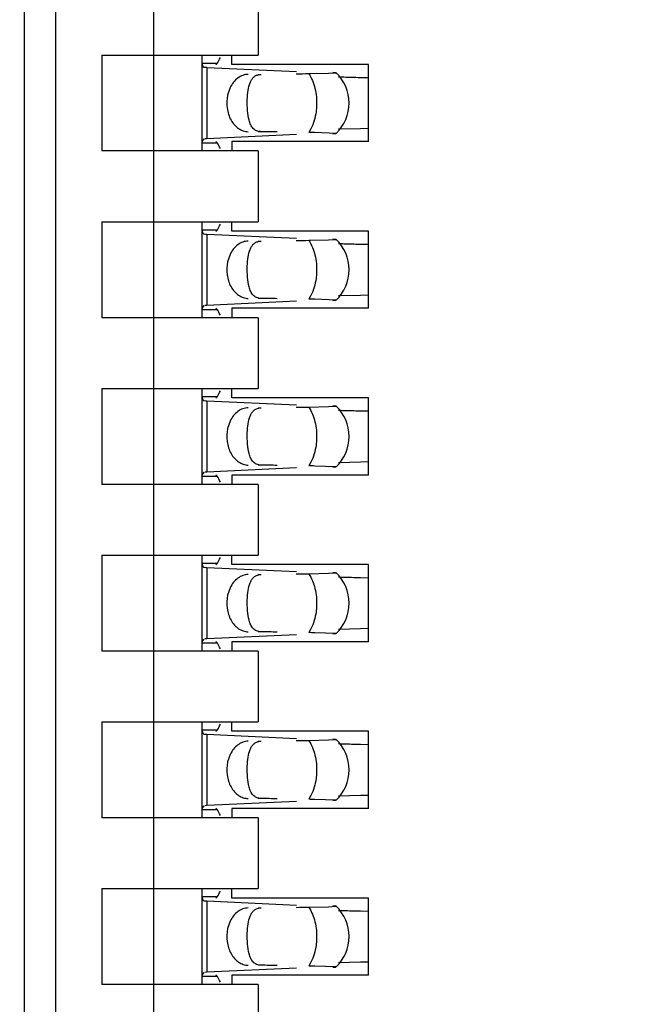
# Model space of a CAD drawing. Header units: inches. Extents: x 0 to 22, y 0 to 17.
# Tile 6 of 61: x 3.954 to 4.071, y 7.688 to 7.874. Entities that reach past the tile are written whole.
import ezdxf

# ---------------------------------------------------------------- set-up
doc = ezdxf.new("R2010")
doc.units = ezdxf.units.IN
doc.header["$LTSCALE"] = 1.21
doc.header["$MEASUREMENT"] = 0
doc.layers.get('0').update_dxf_attribs({"linetype": 'CONTINUOUS'})
doc.layers.add('DIMENSIONS', color=7, linetype='CONTINUOUS')
doc.styles.get("Standard").update_dxf_attribs({"font": 'txt', "width": 0.8})
doc.dimstyles.new('DIMSTYLE_1', dxfattribs={"dimtxt": 0.125, "dimasz": 0.18, "dimexe": 0.18, "dimexo": 0.0625, "dimgap": 0.09, "dimtad": 0, "dimtih": 1, "dimtoh": 1, "dimdec": 3, "dimzin": 4, "dimdsep": 46, "dimtxsty": 'STANDARD', "dimblk": '_FILLED', "dimblk1": '_FILLED', "dimblk2": '_FILLED', "dimcen": 0.09, "dimadec": 0, "dimazin": 0, "dimtp": 0.01, "dimtm": 0.01, "dimtfac": 1, "dimtdec": 3, "dimtofl": 0, "dimtmove": 0, "dimatfit": 3, "dimldrblk": '_FILLED', "dimfxl": 1, "dimtolj": 1, "dimtzin": 4, "dimarcsym": 0})

# ---------------------------------------------------------------- blocks, each defined once
blk = doc.blocks.new('*D14')
at = {"layer": 'DIMENSIONS', "color": 2, "linetype": 'CONTINUOUS'}
blk.add_line((3.9634381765, 7.385423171), (3.445098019, 7.385423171), dxfattribs=at)
at = {"layer": 'DIMENSIONS', "color": 2, "linetype": 'CONTINUOUS', "insert": (3.382598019, 7.447923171), "char_height": 0.125, "width": 1.425, "attachment_point": 3, "line_spacing_factor": 0.9}
blk.add_mtext('-3.706{\\Ftxt.shx;\\W1.000000;\\H0.125000; }[94.13]', dxfattribs=at)
blk = doc.blocks.new('_FILLED')
at = {"color": 0, "linetype": 'BYBLOCK'}
blk.add_solid([(0, 0), (-1, 0.1736111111), (-1, -0.1736111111)], dxfattribs=at)
blk = doc.blocks.new('*D15')
at = {"layer": 'DIMENSIONS', "color": 2, "linetype": 'CONTINUOUS'}
blk.add_line((3.928998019, 6.8692184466), (3.445098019, 6.8692184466), dxfattribs=at)
at = {"layer": 'DIMENSIONS', "color": 2, "linetype": 'CONTINUOUS', "insert": (3.382598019, 6.9317184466), "char_height": 0.125, "width": 1.525, "attachment_point": 3, "line_spacing_factor": 0.9}
blk.add_mtext('-4.222{\\Ftxt.shx;\\W1.000000;\\H0.125000; }[107.24]', dxfattribs=at)
blk = doc.blocks.new('*D16')
at = {"layer": 'DIMENSIONS', "color": 2, "linetype": 'CONTINUOUS'}
blk.add_line((4.337998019, 6.2692184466), (3.445098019, 6.2692184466), dxfattribs=at)
at = {"layer": 'DIMENSIONS', "color": 2, "linetype": 'CONTINUOUS', "insert": (3.382598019, 6.3317184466), "char_height": 0.125, "width": 1.525, "attachment_point": 3, "line_spacing_factor": 0.9}
blk.add_mtext('-4.822{\\Ftxt.shx;\\W1.000000;\\H0.125000; }[122.48]', dxfattribs=at)
blk = doc.blocks.new('*D17')
at = {"layer": 'DIMENSIONS', "color": 2, "linetype": 'CONTINUOUS'}
for p, q in [((3.7807905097, 6.1477749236), (3.6201636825, 5.9958963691)), ((4.326098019, 6.1477749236), (3.7807905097, 6.1477749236)), ((3.6201636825, 5.9958963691), (3.445098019, 5.9958963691))]:
    blk.add_line(p, q, dxfattribs=at)
at = {"layer": 'DIMENSIONS', "color": 2, "linetype": 'CONTINUOUS', "insert": (3.382598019, 6.0583963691), "char_height": 0.125, "width": 1.525, "attachment_point": 3, "line_spacing_factor": 0.9}
blk.add_mtext('-4.943{\\Ftxt.shx;\\W1.000000;\\H0.125000; }[125.56]', dxfattribs=at)

msp = doc.modelspace()

# ---------------------------------------------------------------- linework, layer by layer
at = {"color": 7, "linetype": 'CONTINUOUS'}
for p, q in [((3.9550720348, 7.385423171), (3.9550720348, 10.2200688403)), ((3.9609775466, 7.5035334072), (3.9609775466, 10.040934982)), ((3.9794814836, 7.5678205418), (3.9794814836, 10.0376714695)), ((3.999166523, 7.8803050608), (3.999166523, 7.866919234)), ((3.9696389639, 7.866919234), (3.999166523, 7.866919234)), ((3.9696389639, 7.866919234), (3.9696389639, 7.8488089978)), ((3.9885366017, 7.866919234), (3.9885366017, 7.8488089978)), ((3.9885366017, 7.8654258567), (3.9914818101, 7.8654258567)), ((3.9885375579, 7.8654841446), (3.9885366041, 7.8654155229)), ((3.9885366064, 7.8654139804), (3.9887056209, 7.8647792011)), ((3.9914818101, 7.8654258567), (3.991191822, 7.8650987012)), ((3.994205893, 7.8651475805), (3.994205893, 7.866919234)), ((4.0200326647, 7.8651475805), (3.994205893, 7.8651475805)), ((4.0200326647, 7.8505806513), (4.0200326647, 7.8651475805)), ((3.9887056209, 7.8647792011), (3.9889237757, 7.8646377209)), ((3.9889237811, 7.86463959), (3.9892816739, 7.8646177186)), ((3.9895034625, 7.8646063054), (4.0063865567, 7.8638222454)), ((3.9993143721, 7.8632359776), (3.9997462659, 7.8632775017)), ((4.0087219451, 7.8634291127), (4.0124699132, 7.8635090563)), ((4.0124699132, 7.8635090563), (4.0138863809, 7.8636012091)), ((4.0138863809, 7.8636012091), (4.0132564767, 7.8636537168)), ((4.0184999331, 7.8627094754), (4.0200164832, 7.8626773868)), ((3.9938902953, 7.8607700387), (3.9934132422, 7.8593773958)), ((4.0138864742, 7.8521271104), (4.009849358, 7.8522804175)), ((4.0132565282, 7.8520745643), (4.0138365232, 7.8521135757)), ((4.018499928, 7.8530186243), (4.0143417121, 7.8529083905)), ((4.0200164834, 7.8530507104), (4.018499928, 7.8530186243)), ((3.9914818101, 7.850302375), (3.9885366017, 7.850302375)), ((3.9885366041, 7.8503127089), (3.9885375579, 7.8502440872)), ((3.988578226, 7.8506869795), (3.9885366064, 7.8503142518)), ((3.9889237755, 7.8510906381), (3.988578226, 7.8506869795)), ((3.9895034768, 7.8511214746), (3.9890883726, 7.8510995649)), ((4.0063865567, 7.8519059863), (3.9895034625, 7.8511219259)), ((3.9911918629, 7.8506294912), (3.9914818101, 7.850302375)), ((4.0200326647, 7.8505806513), (3.994205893, 7.8505806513)), ((3.994205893, 7.8505806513), (3.994205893, 7.8488089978)), ((3.999166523, 7.8488089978), (3.9696389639, 7.8488089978)), ((3.999166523, 7.8488089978), (3.999166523, 7.835423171)), ((3.9696389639, 7.835423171), (3.999166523, 7.835423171)), ((3.9696389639, 7.835423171), (3.9696389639, 7.8173129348)), ((3.9885366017, 7.835423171), (3.9885366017, 7.8173129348)), ((3.994205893, 7.8336515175), (3.994205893, 7.835423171)), ((3.9885366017, 7.8339297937), (3.9914818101, 7.8339297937)), ((3.9885375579, 7.8339880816), (3.9885366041, 7.8339194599)), ((3.9885366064, 7.8339179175), (3.9887056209, 7.8332831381)), ((3.9914818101, 7.8339297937), (3.991191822, 7.8336026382)), ((4.0200326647, 7.8336515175), (3.994205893, 7.8336515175)), ((4.0200326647, 7.8190845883), (4.0200326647, 7.8336515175)), ((3.9887056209, 7.8332831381), (3.9889237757, 7.8331416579)), ((3.9889237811, 7.833143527), (3.9892816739, 7.8331216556)), ((3.9895034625, 7.8331102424), (4.0063865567, 7.8323261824)), ((3.9993143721, 7.8317399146), (3.9997462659, 7.8317814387)), ((4.0087219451, 7.8319330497), (4.0124699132, 7.8320129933)), ((4.0124699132, 7.8320129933), (4.0138863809, 7.8321051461)), ((4.0138863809, 7.8321051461), (4.0132564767, 7.8321576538)), ((4.0184999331, 7.8312134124), (4.0200164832, 7.8311813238)), ((3.9938902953, 7.8292739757), (3.9934132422, 7.8278813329)), ((4.0138864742, 7.8206310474), (4.009849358, 7.8207843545)), ((4.0132565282, 7.8205785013), (4.0138365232, 7.8206175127)), ((4.018499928, 7.8215225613), (4.0143417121, 7.8214123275)), ((4.0200164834, 7.8215546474), (4.018499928, 7.8215225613)), ((3.9914818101, 7.8188063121), (3.9885366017, 7.8188063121)), ((3.9885366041, 7.8188166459), (3.9885375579, 7.8187480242)), ((3.988578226, 7.8191909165), (3.9885366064, 7.8188181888)), ((3.9889237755, 7.8195945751), (3.988578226, 7.8191909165)), ((3.9895034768, 7.8196254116), (3.9890883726, 7.8196035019)), ((4.0063865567, 7.8204099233), (3.9895034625, 7.8196258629)), ((3.9911918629, 7.8191334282), (3.9914818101, 7.8188063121)), ((4.0200326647, 7.8190845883), (3.994205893, 7.8190845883)), ((3.994205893, 7.8190845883), (3.994205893, 7.8173129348)), ((3.999166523, 7.8173129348), (3.9696389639, 7.8173129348)), ((3.999166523, 7.8173129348), (3.999166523, 7.803927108)), ((3.9696389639, 7.803927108), (3.999166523, 7.803927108)), ((3.9696389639, 7.803927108), (3.9696389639, 7.7858168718)), ((3.9885366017, 7.803927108), (3.9885366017, 7.7858168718)), ((3.994205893, 7.8021554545), (3.994205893, 7.803927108)), ((3.9885366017, 7.8024337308), (3.9914818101, 7.8024337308)), ((3.9885375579, 7.8024920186), (3.9885366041, 7.8024233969)), ((3.9885366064, 7.8024218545), (3.9887056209, 7.8017870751)), ((3.9914818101, 7.8024337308), (3.991191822, 7.8021065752)), ((4.0200326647, 7.8021554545), (3.994205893, 7.8021554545)), ((4.0200326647, 7.7875885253), (4.0200326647, 7.8021554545)), ((3.9887056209, 7.8017870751), (3.9889237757, 7.8016455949)), ((3.9889237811, 7.801647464), (3.9892816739, 7.8016255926)), ((3.9895034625, 7.8016141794), (4.0063865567, 7.8008301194)), ((3.9993143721, 7.8002438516), (3.9997462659, 7.8002853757)), ((4.0087219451, 7.8004369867), (4.0124699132, 7.8005169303)), ((4.0124699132, 7.8005169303), (4.0138863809, 7.8006090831)), ((4.0138863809, 7.8006090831), (4.0132564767, 7.8006615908)), ((4.0184999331, 7.7997173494), (4.0200164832, 7.7996852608)), ((3.9938902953, 7.7977779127), (3.9934132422, 7.7963852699)), ((4.0063865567, 7.7889138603), (3.9895034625, 7.7881297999)), ((4.0138864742, 7.7891349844), (4.009849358, 7.7892882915)), ((4.0132565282, 7.7890824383), (4.0138365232, 7.7891214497)), ((4.018499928, 7.7900264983), (4.0143417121, 7.7899162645)), ((4.0200164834, 7.7900585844), (4.018499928, 7.7900264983)), ((3.9914818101, 7.7873102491), (3.9885366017, 7.7873102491)), ((3.9885366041, 7.7873205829), (3.9885375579, 7.7872519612)), ((3.988578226, 7.7876948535), (3.9885366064, 7.7873221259)), ((3.9889237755, 7.7880985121), (3.988578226, 7.7876948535)), ((3.9895034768, 7.7881293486), (3.9890883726, 7.7881074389)), ((3.9911918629, 7.7876373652), (3.9914818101, 7.7873102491)), ((4.0200326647, 7.7875885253), (3.994205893, 7.7875885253)), ((3.994205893, 7.7875885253), (3.994205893, 7.7858168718)), ((3.999166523, 7.7858168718), (3.9696389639, 7.7858168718)), ((3.999166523, 7.7858168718), (3.999166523, 7.772431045)), ((3.9696389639, 7.772431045), (3.999166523, 7.772431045)), ((3.9696389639, 7.772431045), (3.9696389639, 7.7543208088)), ((3.9885366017, 7.772431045), (3.9885366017, 7.7543208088)), ((3.994205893, 7.7706593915), (3.994205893, 7.772431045)), ((3.9885366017, 7.7709376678), (3.9914818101, 7.7709376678)), ((3.9885375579, 7.7709959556), (3.9885366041, 7.770927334)), ((3.9885366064, 7.7709257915), (3.9887056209, 7.7702910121)), ((3.9887056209, 7.7702910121), (3.9889237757, 7.7701495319)), ((3.9914818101, 7.7709376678), (3.991191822, 7.7706105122)), ((4.0200326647, 7.7706593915), (3.994205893, 7.7706593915)), ((4.0200326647, 7.7560924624), (4.0200326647, 7.7706593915)), ((3.9889237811, 7.770151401), (3.9892816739, 7.7701295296)), ((3.9895034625, 7.7701181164), (4.0063865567, 7.7693340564)), ((3.9993143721, 7.7687477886), (3.9997462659, 7.7687893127)), ((4.0087219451, 7.7689409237), (4.0124699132, 7.7690208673)), ((4.0124699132, 7.7690208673), (4.0138863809, 7.7691130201)), ((4.0138863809, 7.7691130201), (4.0132564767, 7.7691655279)), ((4.0184999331, 7.7682212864), (4.0200164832, 7.7681891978)), ((3.9938902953, 7.7662818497), (3.9934132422, 7.7648892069)), ((4.0063865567, 7.7574177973), (3.9895034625, 7.7566337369)), ((4.0138864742, 7.7576389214), (4.009849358, 7.7577922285)), ((4.0132565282, 7.7575863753), (4.0138365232, 7.7576253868)), ((4.018499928, 7.7585304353), (4.0143417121, 7.7584202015)), ((4.0200164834, 7.7585625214), (4.018499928, 7.7585304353)), ((3.9914818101, 7.7558141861), (3.9885366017, 7.7558141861)), ((3.9885366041, 7.7558245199), (3.9885375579, 7.7557558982)), ((3.988578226, 7.7561987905), (3.9885366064, 7.7558260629)), ((3.9889237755, 7.7566024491), (3.988578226, 7.7561987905)), ((3.9895034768, 7.7566332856), (3.9890883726, 7.756611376)), ((3.9911918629, 7.7561413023), (3.9914818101, 7.7558141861)), ((4.0200326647, 7.7560924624), (3.994205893, 7.7560924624)), ((3.994205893, 7.7560924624), (3.994205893, 7.7543208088)), ((3.999166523, 7.7543208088), (3.9696389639, 7.7543208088)), ((3.999166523, 7.7543208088), (3.999166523, 7.740934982)), ((3.9696389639, 7.740934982), (3.999166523, 7.740934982)), ((3.9696389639, 7.740934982), (3.9696389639, 7.7228247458)), ((3.9885366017, 7.740934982), (3.9885366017, 7.7228247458)), ((3.994205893, 7.7391633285), (3.994205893, 7.740934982)), ((3.9885366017, 7.7394416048), (3.9914818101, 7.7394416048)), ((3.9885375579, 7.7394998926), (3.9885366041, 7.739431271)), ((3.9885366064, 7.7394297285), (3.9887056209, 7.7387949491)), ((3.9887056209, 7.7387949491), (3.9889237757, 7.7386534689)), ((3.9889237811, 7.738655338), (3.9892816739, 7.7386334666)), ((3.9895034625, 7.7386220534), (4.0063865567, 7.7378379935)), ((3.9914818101, 7.7394416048), (3.991191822, 7.7391144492)), ((4.0200326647, 7.7391633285), (3.994205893, 7.7391633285)), ((4.0200326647, 7.7245963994), (4.0200326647, 7.7391633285)), ((3.9993143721, 7.7372517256), (3.9997462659, 7.7372932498)), ((4.0087219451, 7.7374448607), (4.0124699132, 7.7375248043)), ((4.0124699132, 7.7375248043), (4.0138863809, 7.7376169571)), ((4.0138863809, 7.7376169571), (4.0132564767, 7.7376694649)), ((4.0184999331, 7.7367252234), (4.0200164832, 7.7366931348)), ((3.9938902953, 7.7347857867), (3.9934132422, 7.7333931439)), ((4.0063865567, 7.7259217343), (3.9895034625, 7.7251376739)), ((4.0138864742, 7.7261428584), (4.009849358, 7.7262961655)), ((4.0132565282, 7.7260903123), (4.0138365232, 7.7261293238)), ((4.018499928, 7.7270343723), (4.0143417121, 7.7269241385)), ((4.0200164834, 7.7270664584), (4.018499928, 7.7270343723)), ((3.9914818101, 7.7243181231), (3.9885366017, 7.7243181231)), ((3.9885366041, 7.7243284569), (3.9885375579, 7.7242598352)), ((3.988578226, 7.7247027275), (3.9885366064, 7.7243299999)), ((3.9889237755, 7.7251063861), (3.988578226, 7.7247027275)), ((3.9895034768, 7.7251372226), (3.9890883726, 7.725115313)), ((3.9911918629, 7.7246452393), (3.9914818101, 7.7243181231)), ((4.0200326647, 7.7245963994), (3.994205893, 7.7245963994)), ((3.994205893, 7.7245963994), (3.994205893, 7.7228247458)), ((3.999166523, 7.7228247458), (3.9696389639, 7.7228247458)), ((3.999166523, 7.7228247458), (3.999166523, 7.709438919)), ((3.9696389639, 7.709438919), (3.999166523, 7.709438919)), ((3.9696389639, 7.709438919), (3.9696389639, 7.6913286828)), ((3.9885366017, 7.709438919), (3.9885366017, 7.6913286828)), ((3.994205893, 7.7076672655), (3.994205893, 7.709438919)), ((3.9885366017, 7.7079455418), (3.9914818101, 7.7079455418)), ((3.9885375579, 7.7080038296), (3.9885366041, 7.707935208)), ((3.9885366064, 7.7079336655), (3.9887056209, 7.7072988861)), ((3.9887056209, 7.7072988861), (3.9889237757, 7.7071574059)), ((3.9889237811, 7.707159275), (3.9892816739, 7.7071374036)), ((3.9895034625, 7.7071259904), (4.0063865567, 7.7063419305)), ((3.9914818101, 7.7079455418), (3.991191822, 7.7076183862)), ((4.0200326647, 7.7076672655), (3.994205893, 7.7076672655)), ((4.0200326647, 7.6931003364), (4.0200326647, 7.7076672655)), ((3.9993143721, 7.7057556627), (3.9997462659, 7.7057971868)), ((4.0087219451, 7.7059487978), (4.0124699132, 7.7060287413)), ((4.0124699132, 7.7060287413), (4.0138863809, 7.7061208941)), ((4.0138863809, 7.7061208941), (4.0132564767, 7.7061734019)), ((4.0184999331, 7.7052291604), (4.0200164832, 7.7051970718)), ((3.9938902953, 7.7032897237), (3.9934132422, 7.7018970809)), ((4.0063865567, 7.6944256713), (3.9895034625, 7.6936416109)), ((4.0138864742, 7.6946467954), (4.009849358, 7.6948001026)), ((4.0132565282, 7.6945942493), (4.0138365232, 7.6946332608)), ((4.018499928, 7.6955383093), (4.0143417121, 7.6954280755)), ((4.0200164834, 7.6955703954), (4.018499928, 7.6955383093)), ((3.9914818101, 7.6928220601), (3.9885366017, 7.6928220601)), ((3.9885366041, 7.6928323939), (3.9885375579, 7.6927637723)), ((3.988578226, 7.6932066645), (3.9885366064, 7.6928339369)), ((3.9889237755, 7.6936103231), (3.988578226, 7.6932066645)), ((3.9895034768, 7.6936411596), (3.9890883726, 7.69361925)), ((3.9911918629, 7.6931491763), (3.9914818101, 7.6928220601)), ((4.0200326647, 7.6931003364), (3.994205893, 7.6931003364)), ((3.994205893, 7.6931003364), (3.994205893, 7.6913286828)), ((3.999166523, 7.6913286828), (3.9696389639, 7.6913286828)), ((3.999166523, 7.6913286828), (3.999166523, 7.6779428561))]:
    msp.add_line(p, q, dxfattribs=at)
at = {"color": 9, "linetype": 'CONTINUOUS'}
for p, q in [((3.9895034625, 7.8646063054), (3.9895034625, 7.8511219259)), ((3.999166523, 7.8632775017), (3.9997462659, 7.8632775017)), ((3.9997462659, 7.8524507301), (3.999166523, 7.8524507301)), ((4.0091334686, 7.8530106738), (4.0087219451, 7.8522991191)), ((3.9895034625, 7.8331102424), (3.9895034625, 7.8196258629)), ((3.999166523, 7.8317814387), (3.9997462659, 7.8317814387)), ((3.9997462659, 7.8209546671), (3.999166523, 7.8209546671)), ((4.0091334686, 7.8215146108), (4.0087219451, 7.8208030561)), ((3.9895034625, 7.8016141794), (3.9895034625, 7.7881297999)), ((3.999166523, 7.8002853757), (3.9997462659, 7.8002853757)), ((3.9997462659, 7.7894586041), (3.999166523, 7.7894586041)), ((4.0091334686, 7.7900185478), (4.0087219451, 7.7893069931)), ((3.9895034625, 7.7701181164), (3.9895034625, 7.7566337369)), ((3.999166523, 7.7687893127), (3.9997462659, 7.7687893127)), ((3.9997462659, 7.7579625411), (3.999166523, 7.7579625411)), ((4.0091334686, 7.7585224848), (4.0087219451, 7.7578109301)), ((3.9895034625, 7.7386220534), (3.9895034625, 7.7251376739)), ((3.999166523, 7.7372932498), (3.9997462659, 7.7372932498)), ((3.9997462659, 7.7264664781), (3.999166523, 7.7264664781)), ((4.0091334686, 7.7270264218), (4.0087219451, 7.7263148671)), ((3.9895034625, 7.7071259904), (3.9895034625, 7.6936416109)), ((3.999166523, 7.7057971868), (3.9997462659, 7.7057971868)), ((3.9997462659, 7.6949704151), (3.999166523, 7.6949704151)), ((4.0091334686, 7.6955303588), (4.0087219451, 7.6948188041))]:
    msp.add_line(p, q, dxfattribs=at)
at = {"color": 7, "linetype": 'CONTINUOUS'}
for centre, radius, start, end in [((3.9910816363, 7.8987902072), 0.0342198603, 266.9848544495, 267.3566322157), ((4.008493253, 7.8578641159), 0.0078740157, 313.2313990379, 46.7695386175), ((4.0229598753, 8.1240027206), 0.2613250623, 268.110127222, 268.3298669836), ((4.0252635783, 8.2043457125), 0.3417010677, 268.3363875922, 268.5821634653), ((4.0310384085, 8.4316476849), 0.5690763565, 268.5671778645, 268.737498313), ((4.0021397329, 7.42150204), 0.4308473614, 88.9746889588, 89.1246374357), ((3.9910816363, 7.8672941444), 0.0342198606, 266.9848544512, 267.3566322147), ((4.008493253, 7.8263680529), 0.0078740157, 313.2313990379, 46.7695386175), ((4.0229598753, 8.0925066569), 0.2613250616, 268.1101272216, 268.3298669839), ((4.0252635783, 8.1728496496), 0.3417010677, 268.3363875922, 268.5821634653), ((4.0310384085, 8.4001516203), 0.569076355, 268.5671778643, 268.7374983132), ((4.0021397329, 7.3900059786), 0.4308473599, 88.9746889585, 89.1246374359), ((3.9910816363, 7.8357980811), 0.0342198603, 266.9848544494, 267.3566322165), ((4.008493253, 7.7948719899), 0.0078740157, 313.2313990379, 46.7695386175), ((4.0229598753, 8.0610105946), 0.2613250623, 268.110127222, 268.3298669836), ((4.0252635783, 8.1413535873), 0.3417010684, 268.3363875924, 268.582163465), ((4.0310384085, 8.3686555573), 0.569076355, 268.5671778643, 268.7374983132), ((4.0021397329, 7.358509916), 0.4308473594, 88.9746889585, 89.1246374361), ((3.9910816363, 7.8043020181), 0.0342198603, 266.9848544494, 267.3566322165), ((4.008493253, 7.7633759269), 0.0078740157, 313.2313990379, 46.7695386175), ((4.0229598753, 8.0295145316), 0.2613250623, 268.110127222, 268.3298669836), ((4.0252635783, 8.1098575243), 0.3417010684, 268.3363875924, 268.582163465), ((4.0310384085, 8.3371594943), 0.569076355, 268.5671778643, 268.7374983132), ((4.0021397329, 7.3270138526), 0.4308473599, 88.9746889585, 89.1246374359), ((3.9910816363, 7.7728059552), 0.0342198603, 266.9848544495, 267.3566322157), ((4.008493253, 7.7318798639), 0.0078740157, 313.2313990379, 46.7695386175), ((4.0229598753, 7.9980184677), 0.2613250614, 268.1101272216, 268.329866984), ((4.0252635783, 8.0783614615), 0.3417010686, 268.3363875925, 268.5821634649), ((4.0310384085, 8.3056634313), 0.569076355, 268.5671778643, 268.7374983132), ((4.0021397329, 7.2955177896), 0.4308473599, 88.9746889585, 89.1246374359), ((3.9910816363, 7.7413098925), 0.0342198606, 266.9848544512, 267.3566322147), ((4.008493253, 7.7003838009), 0.0078740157, 313.2313990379, 46.7695386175), ((4.0229598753, 7.9665224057), 0.2613250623, 268.110127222, 268.3298669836), ((4.0252635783, 8.0468653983), 0.3417010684, 268.3363875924, 268.582163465), ((4.0310384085, 8.2741673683), 0.569076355, 268.5671778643, 268.7374983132), ((4.0021397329, 7.2640217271), 0.4308473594, 88.9746889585, 89.1246374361)]:
    msp.add_arc(centre, radius, start, end, dxfattribs=at)
for centre, major_axis, ratio, start_param, end_param in [((3.9903439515, 7.8764470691), (-0, 0.0118110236), 0.2679491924, -2.7738167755, -2.5765937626), ((3.6720865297, 7.8578641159), (0.4711895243, 0.0078735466), 0.0001824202, -0.7820906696, -0.7749796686), ((3.6720865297, 7.8578641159), (0.4711895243, -0.0078735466), 0.0001824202, 0.7929389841, 0.8018391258), ((3.9903439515, 7.8392811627), (0, 0.0118110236), 0.2679491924, -0.5650009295, -0.3677758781), ((3.9903439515, 7.8449510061), (0, 0.0118110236), 0.2679491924, -2.7738167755, -2.5765937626), ((3.6720865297, 7.8263680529), (0.4711895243, 0.0078735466), 0.0001824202, -0.7820906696, -0.7749796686), ((3.6720865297, 7.8263680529), (0.4711895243, -0.0078735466), 0.0001824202, 0.7929389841, 0.8018391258), ((3.9903439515, 7.8077850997), (0, 0.0118110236), 0.2679491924, -0.5650009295, -0.3677758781), ((3.9903439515, 7.8134549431), (-0, 0.0118110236), 0.2679491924, -2.7738167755, -2.5765937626), ((3.6720865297, 7.7948719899), (0.4711895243, 0.0078735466), 0.0001824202, -0.7820906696, -0.7749796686), ((3.6720865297, 7.7948719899), (0.4711895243, -0.0078735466), 0.0001824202, 0.7929389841, 0.8018391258), ((3.9903439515, 7.7762890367), (0, 0.0118110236), 0.2679491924, -0.5650009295, -0.3677758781), ((3.9903439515, 7.7819588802), (0, 0.0118110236), 0.2679491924, -2.7738167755, -2.5765937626), ((3.6720865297, 7.7633759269), (0.4711895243, 0.0078735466), 0.0001824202, -0.7820906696, -0.7749796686), ((3.6720865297, 7.7633759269), (0.4711895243, -0.0078735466), 0.0001824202, 0.7929389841, 0.8018391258), ((3.9903439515, 7.7447929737), (0, 0.0118110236), 0.2679491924, -0.5650009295, -0.3677758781), ((3.9903439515, 7.7504628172), (-0, 0.0118110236), 0.2679491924, -2.7738167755, -2.5765937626), ((3.6720865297, 7.7318798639), (0.4711895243, 0.0078735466), 0.0001824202, -0.7820906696, -0.7749796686), ((3.6720865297, 7.7318798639), (0.4711895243, -0.0078735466), 0.0001824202, 0.7929389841, 0.8018391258), ((3.9903439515, 7.7132969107), (-0, 0.0118110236), 0.2679491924, -0.5650009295, -0.3677758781), ((3.9903439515, 7.7189667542), (-0, 0.0118110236), 0.2679491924, -2.7738167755, -2.5765937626), ((3.6720865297, 7.7003838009), (0.4711895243, 0.0078735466), 0.0001824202, -0.7820906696, -0.7749796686), ((3.6720865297, 7.7003838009), (0.4711895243, -0.0078735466), 0.0001824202, 0.7929389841, 0.8018391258), ((3.9903439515, 7.6818008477), (0, 0.0118110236), 0.2679491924, -0.5650009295, -0.3677758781)]:
    msp.add_ellipse(centre, major_axis=major_axis, ratio=ratio, start_param=start_param, end_param=end_param, dxfattribs=at)
for points, knots in [([(3.9972962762, 7.8632775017), (3.9969562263, 7.8632718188), (3.9962584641, 7.8631424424), (3.9953024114, 7.8626196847), (3.9944816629, 7.8618106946), (3.9940663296, 7.8611355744), (3.9938902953, 7.8607700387)], [0, 0, 0, 0, 0.229791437, 0.4696702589, 0.7258733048, 1, 1, 1, 1]), ([(3.9971210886, 7.8585230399), (3.9971433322, 7.8591091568), (3.9972376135, 7.8601845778), (3.9975291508, 7.8614495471), (3.9979133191, 7.8622590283), (3.9982720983, 7.8627306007), (3.9987438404, 7.8630788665), (3.9991179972, 7.8631998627), (3.9993143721, 7.8632359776)], [0, 0, 0, 0, 0.3145836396, 0.5783093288, 0.6903244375, 0.7929302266, 0.8929102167, 1, 1, 1, 1]), ([(3.9934132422, 7.8593773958), (3.9932361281, 7.8585737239), (3.993170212, 7.8569204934), (3.9937778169, 7.8549748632), (3.99465103, 7.8537244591), (3.9954388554, 7.853019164), (3.996335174, 7.8525675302), (3.9969806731, 7.8524560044), (3.9972962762, 7.8524507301)], [0, 0, 0, 0, 0.2761150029, 0.5429829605, 0.6674054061, 0.7841211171, 0.8940953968, 1, 1, 1, 1]), ([(3.9974682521, 7.8546226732), (3.9973080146, 7.8552145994), (3.9971216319, 7.8565179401), (3.9970947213, 7.8578282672), (3.9971210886, 7.8585230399)], [0, 0, 0, 0, 0.468650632, 1, 1, 1, 1]), ([(3.9997462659, 7.8524507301), (3.9994531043, 7.8524556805), (3.9990199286, 7.8525278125), (3.9985316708, 7.852797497), (3.9981279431, 7.8531504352), (3.9977391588, 7.8537642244), (3.9975500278, 7.854320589), (3.9974682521, 7.8546226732)], [0, 0, 0, 0, 0.2575080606, 0.3729976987, 0.4863784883, 0.7251431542, 1, 1, 1, 1]), ([(3.9972962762, 7.8317814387), (3.9969562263, 7.8317757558), (3.9962584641, 7.8316463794), (3.9953024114, 7.8311236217), (3.9944816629, 7.8303146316), (3.9940663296, 7.8296395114), (3.9938902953, 7.8292739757)], [0, 0, 0, 0, 0.229791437, 0.4696702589, 0.7258733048, 1, 1, 1, 1]), ([(3.9971210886, 7.8270269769), (3.9971433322, 7.8276130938), (3.9972376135, 7.8286885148), (3.9975291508, 7.8299534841), (3.9979133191, 7.8307629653), (3.9982720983, 7.8312345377), (3.9987438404, 7.8315828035), (3.9991179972, 7.8317037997), (3.9993143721, 7.8317399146)], [0, 0, 0, 0, 0.3145836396, 0.5783093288, 0.6903244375, 0.7929302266, 0.8929102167, 1, 1, 1, 1]), ([(3.9934132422, 7.8278813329), (3.9932361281, 7.8270776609), (3.993170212, 7.8254244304), (3.9937778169, 7.8234788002), (3.99465103, 7.8222283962), (3.9954388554, 7.8215231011), (3.996335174, 7.8210714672), (3.9969806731, 7.8209599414), (3.9972962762, 7.8209546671)], [0, 0, 0, 0, 0.2761150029, 0.5429829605, 0.6674054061, 0.7841211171, 0.8940953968, 1, 1, 1, 1]), ([(3.9974682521, 7.8231266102), (3.9973080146, 7.8237185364), (3.9971216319, 7.8250218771), (3.9970947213, 7.8263322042), (3.9971210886, 7.8270269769)], [0, 0, 0, 0, 0.468650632, 1, 1, 1, 1]), ([(3.9997462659, 7.8209546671), (3.9994531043, 7.8209596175), (3.9990199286, 7.8210317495), (3.9985316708, 7.821301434), (3.9981279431, 7.8216543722), (3.9977391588, 7.8222681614), (3.9975500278, 7.822824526), (3.9974682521, 7.8231266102)], [0, 0, 0, 0, 0.2575080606, 0.3729976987, 0.4863784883, 0.7251431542, 1, 1, 1, 1]), ([(3.9972962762, 7.8002853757), (3.9969562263, 7.8002796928), (3.9962584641, 7.8001503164), (3.9953024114, 7.7996275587), (3.9944816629, 7.7988185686), (3.9940663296, 7.7981434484), (3.9938902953, 7.7977779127)], [0, 0, 0, 0, 0.229791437, 0.4696702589, 0.7258733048, 1, 1, 1, 1]), ([(3.9971210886, 7.7955309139), (3.9971433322, 7.7961170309), (3.9972376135, 7.7971924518), (3.9975291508, 7.7984574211), (3.9979133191, 7.7992669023), (3.9982720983, 7.7997384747), (3.9987438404, 7.8000867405), (3.9991179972, 7.8002077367), (3.9993143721, 7.8002438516)], [0, 0, 0, 0, 0.3145836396, 0.5783093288, 0.6903244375, 0.7929302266, 0.8929102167, 1, 1, 1, 1]), ([(3.9934132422, 7.7963852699), (3.9932361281, 7.7955815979), (3.993170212, 7.7939283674), (3.9937778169, 7.7919827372), (3.99465103, 7.7907323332), (3.9954388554, 7.7900270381), (3.996335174, 7.7895754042), (3.9969806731, 7.7894638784), (3.9972962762, 7.7894586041)], [0, 0, 0, 0, 0.2761150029, 0.5429829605, 0.6674054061, 0.7841211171, 0.8940953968, 1, 1, 1, 1]), ([(3.9974682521, 7.7916305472), (3.9973080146, 7.7922224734), (3.9971216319, 7.7935258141), (3.9970947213, 7.7948361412), (3.9971210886, 7.7955309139)], [0, 0, 0, 0, 0.468650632, 1, 1, 1, 1]), ([(3.9997462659, 7.7894586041), (3.9994531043, 7.7894635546), (3.9990199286, 7.7895356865), (3.9985316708, 7.789805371), (3.9981279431, 7.7901583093), (3.9977391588, 7.7907720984), (3.9975500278, 7.791328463), (3.9974682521, 7.7916305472)], [0, 0, 0, 0, 0.2575080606, 0.3729976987, 0.4863784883, 0.7251431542, 1, 1, 1, 1]), ([(3.9972962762, 7.7687893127), (3.9969562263, 7.7687836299), (3.9962584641, 7.7686542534), (3.9953024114, 7.7681314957), (3.9944816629, 7.7673225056), (3.9940663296, 7.7666473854), (3.9938902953, 7.7662818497)], [0, 0, 0, 0, 0.229791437, 0.4696702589, 0.7258733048, 1, 1, 1, 1]), ([(3.9971210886, 7.7640348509), (3.9971433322, 7.7646209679), (3.9972376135, 7.7656963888), (3.9975291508, 7.7669613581), (3.9979133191, 7.7677708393), (3.9982720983, 7.7682424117), (3.9987438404, 7.7685906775), (3.9991179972, 7.7687116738), (3.9993143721, 7.7687477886)], [0, 0, 0, 0, 0.3145836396, 0.5783093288, 0.6903244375, 0.7929302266, 0.8929102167, 1, 1, 1, 1]), ([(3.9934132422, 7.7648892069), (3.9932361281, 7.7640855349), (3.993170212, 7.7624323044), (3.9937778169, 7.7604866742), (3.99465103, 7.7592362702), (3.9954388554, 7.7585309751), (3.996335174, 7.7580793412), (3.9969806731, 7.7579678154), (3.9972962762, 7.7579625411)], [0, 0, 0, 0, 0.2761150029, 0.5429829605, 0.6674054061, 0.7841211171, 0.8940953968, 1, 1, 1, 1]), ([(3.9974682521, 7.7601344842), (3.9973080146, 7.7607264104), (3.9971216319, 7.7620297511), (3.9970947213, 7.7633400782), (3.9971210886, 7.7640348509)], [0, 0, 0, 0, 0.468650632, 1, 1, 1, 1]), ([(3.9997462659, 7.7579625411), (3.9994531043, 7.7579674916), (3.9990199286, 7.7580396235), (3.9985316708, 7.7583093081), (3.9981279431, 7.7586622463), (3.9977391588, 7.7592760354), (3.9975500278, 7.7598324), (3.9974682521, 7.7601344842)], [0, 0, 0, 0, 0.2575080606, 0.3729976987, 0.4863784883, 0.7251431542, 1, 1, 1, 1]), ([(3.9972962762, 7.7372932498), (3.9969562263, 7.7372875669), (3.9962584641, 7.7371581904), (3.9953024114, 7.7366354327), (3.9944816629, 7.7358264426), (3.9940663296, 7.7351513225), (3.9938902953, 7.7347857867)], [0, 0, 0, 0, 0.229791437, 0.4696702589, 0.7258733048, 1, 1, 1, 1]), ([(3.9971210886, 7.7325387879), (3.9971433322, 7.7331249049), (3.9972376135, 7.7342003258), (3.9975291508, 7.7354652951), (3.9979133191, 7.7362747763), (3.9982720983, 7.7367463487), (3.9987438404, 7.7370946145), (3.9991179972, 7.7372156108), (3.9993143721, 7.7372517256)], [0, 0, 0, 0, 0.3145836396, 0.5783093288, 0.6903244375, 0.7929302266, 0.8929102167, 1, 1, 1, 1]), ([(3.9934132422, 7.7333931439), (3.9932361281, 7.7325894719), (3.993170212, 7.7309362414), (3.9937778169, 7.7289906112), (3.99465103, 7.7277402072), (3.9954388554, 7.7270349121), (3.996335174, 7.7265832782), (3.9969806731, 7.7264717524), (3.9972962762, 7.7264664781)], [0, 0, 0, 0, 0.2761150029, 0.5429829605, 0.6674054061, 0.7841211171, 0.8940953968, 1, 1, 1, 1]), ([(3.9974682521, 7.7286384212), (3.9973080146, 7.7292303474), (3.9971216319, 7.7305336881), (3.9970947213, 7.7318440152), (3.9971210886, 7.7325387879)], [0, 0, 0, 0, 0.468650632, 1, 1, 1, 1]), ([(3.9997462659, 7.7264664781), (3.9994531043, 7.7264714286), (3.9990199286, 7.7265435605), (3.9985316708, 7.7268132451), (3.9981279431, 7.7271661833), (3.9977391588, 7.7277799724), (3.9975500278, 7.728336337), (3.9974682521, 7.7286384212)], [0, 0, 0, 0, 0.2575080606, 0.3729976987, 0.4863784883, 0.7251431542, 1, 1, 1, 1]), ([(3.9972962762, 7.7057971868), (3.9969562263, 7.7057915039), (3.9962584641, 7.7056621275), (3.9953024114, 7.7051393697), (3.9944816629, 7.7043303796), (3.9940663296, 7.7036552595), (3.9938902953, 7.7032897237)], [0, 0, 0, 0, 0.229791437, 0.4696702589, 0.7258733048, 1, 1, 1, 1]), ([(3.9971210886, 7.7010427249), (3.9971433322, 7.7016288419), (3.9972376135, 7.7027042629), (3.9975291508, 7.7039692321), (3.9979133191, 7.7047787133), (3.9982720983, 7.7052502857), (3.9987438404, 7.7055985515), (3.9991179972, 7.7057195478), (3.9993143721, 7.7057556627)], [0, 0, 0, 0, 0.3145836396, 0.5783093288, 0.6903244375, 0.7929302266, 0.8929102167, 1, 1, 1, 1]), ([(3.9934132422, 7.7018970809), (3.9932361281, 7.7010934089), (3.993170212, 7.6994401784), (3.9937778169, 7.6974945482), (3.99465103, 7.6962441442), (3.9954388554, 7.6955388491), (3.996335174, 7.6950872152), (3.9969806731, 7.6949756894), (3.9972962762, 7.6949704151)], [0, 0, 0, 0, 0.2761150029, 0.5429829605, 0.6674054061, 0.7841211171, 0.8940953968, 1, 1, 1, 1]), ([(3.9974682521, 7.6971423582), (3.9973080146, 7.6977342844), (3.9971216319, 7.6990376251), (3.9970947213, 7.7003479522), (3.9971210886, 7.7010427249)], [0, 0, 0, 0, 0.468650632, 1, 1, 1, 1]), ([(3.9997462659, 7.6949704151), (3.9994531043, 7.6949753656), (3.9990199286, 7.6950474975), (3.9985316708, 7.6953171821), (3.9981279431, 7.6956701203), (3.9977391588, 7.6962839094), (3.9975500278, 7.696840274), (3.9974682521, 7.6971423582)], [0, 0, 0, 0, 0.2575080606, 0.3729976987, 0.4863784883, 0.7251431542, 1, 1, 1, 1])]:
    msp.add_open_spline(points, degree=3, knots=knots, dxfattribs=at)
at = {"color": 9, "linetype": 'CONTINUOUS'}
for points, knots in [([(4.0087219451, 7.8634291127), (4.0092706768, 7.8625884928), (4.010063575, 7.8605977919), (4.0102608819, 7.858482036), (4.0102177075, 7.8573889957)], [0, 0, 0, 0, 0.4785423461, 1, 1, 1, 1]), ([(4.0102177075, 7.8573889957), (4.0102021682, 7.8569955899), (4.0100687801, 7.8554921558), (4.0096417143, 7.854004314), (4.0091334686, 7.8530106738)], [0, 0, 0, 0, 0.260772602, 1, 1, 1, 1]), ([(4.0087219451, 7.8319330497), (4.0092706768, 7.8310924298), (4.010063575, 7.8291017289), (4.0102608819, 7.826985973), (4.0102177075, 7.8258929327)], [0, 0, 0, 0, 0.4785423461, 1, 1, 1, 1]), ([(4.0102177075, 7.8258929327), (4.0102021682, 7.8254995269), (4.0100687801, 7.8239960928), (4.0096417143, 7.822508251), (4.0091334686, 7.8215146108)], [0, 0, 0, 0, 0.260772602, 1, 1, 1, 1]), ([(4.0087219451, 7.8004369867), (4.0092706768, 7.7995963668), (4.010063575, 7.7976056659), (4.0102608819, 7.79548991), (4.0102177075, 7.7943968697)], [0, 0, 0, 0, 0.4785423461, 1, 1, 1, 1]), ([(4.0102177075, 7.7943968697), (4.0102021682, 7.7940034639), (4.0100687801, 7.7925000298), (4.0096417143, 7.7910121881), (4.0091334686, 7.7900185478)], [0, 0, 0, 0, 0.260772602, 1, 1, 1, 1]), ([(4.0087219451, 7.7689409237), (4.0092706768, 7.7681003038), (4.010063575, 7.7661096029), (4.0102608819, 7.7639938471), (4.0102177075, 7.7629008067)], [0, 0, 0, 0, 0.4785423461, 1, 1, 1, 1]), ([(4.0102177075, 7.7629008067), (4.0102021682, 7.762507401), (4.0100687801, 7.7610039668), (4.0096417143, 7.7595161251), (4.0091334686, 7.7585224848)], [0, 0, 0, 0, 0.260772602, 1, 1, 1, 1]), ([(4.0087219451, 7.7374448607), (4.0092706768, 7.7366042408), (4.010063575, 7.7346135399), (4.0102608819, 7.7324977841), (4.0102177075, 7.7314047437)], [0, 0, 0, 0, 0.4785423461, 1, 1, 1, 1]), ([(4.0102177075, 7.7314047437), (4.0102021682, 7.731011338), (4.0100687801, 7.7295079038), (4.0096417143, 7.7280200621), (4.0091334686, 7.7270264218)], [0, 0, 0, 0, 0.260772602, 1, 1, 1, 1]), ([(4.0087219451, 7.7059487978), (4.0092706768, 7.7051081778), (4.010063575, 7.7031174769), (4.0102608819, 7.7010017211), (4.0102177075, 7.6999086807)], [0, 0, 0, 0, 0.4785423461, 1, 1, 1, 1]), ([(4.0102177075, 7.6999086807), (4.0102021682, 7.699515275), (4.0100687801, 7.6980118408), (4.0096417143, 7.6965239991), (4.0091334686, 7.6955303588)], [0, 0, 0, 0, 0.260772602, 1, 1, 1, 1])]:
    msp.add_open_spline(points, degree=3, knots=knots, dxfattribs=at)

# ---------------------------------------------------------------- dimensions: what is measured, and where the dimension line sits
at = {"layer": 'DIMENSIONS', "color": 2, "linetype": 'CONTINUOUS'}
for feature_location, offset, origin, picture, middle in [((3.928998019, 6.8692184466), (-0.4838999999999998, 0), (3.991498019, 11.0912184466), '*D15', (2.370098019, 6.8692184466)), ((4.337998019, 6.2692184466), (-0.8928999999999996, 0), (4.400498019, 11.0912184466), '*D16', (2.370098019, 6.2692184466)), ((4.326098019, 6.1477749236), (-0.8809999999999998, -0.15187855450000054), (4.388598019, 11.0912184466), '*D17', (2.370098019, 5.9958963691)), ((3.9634381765, 7.385423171), (-0.5183401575, 0), (4.0259381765, 11.0912184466), '*D14', (2.420098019, 7.385423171))]:
    dim = msp.add_ordinate_dim(feature_location=feature_location, offset=offset, dtype=0, origin=origin, text='-<>', dimstyle='DIMSTYLE_1', dxfattribs=at)
    dim.commit()
    dim.dimension.update_dxf_attribs({"geometry": picture, "text_midpoint": middle})

doc.saveas('drawing.dxf')
